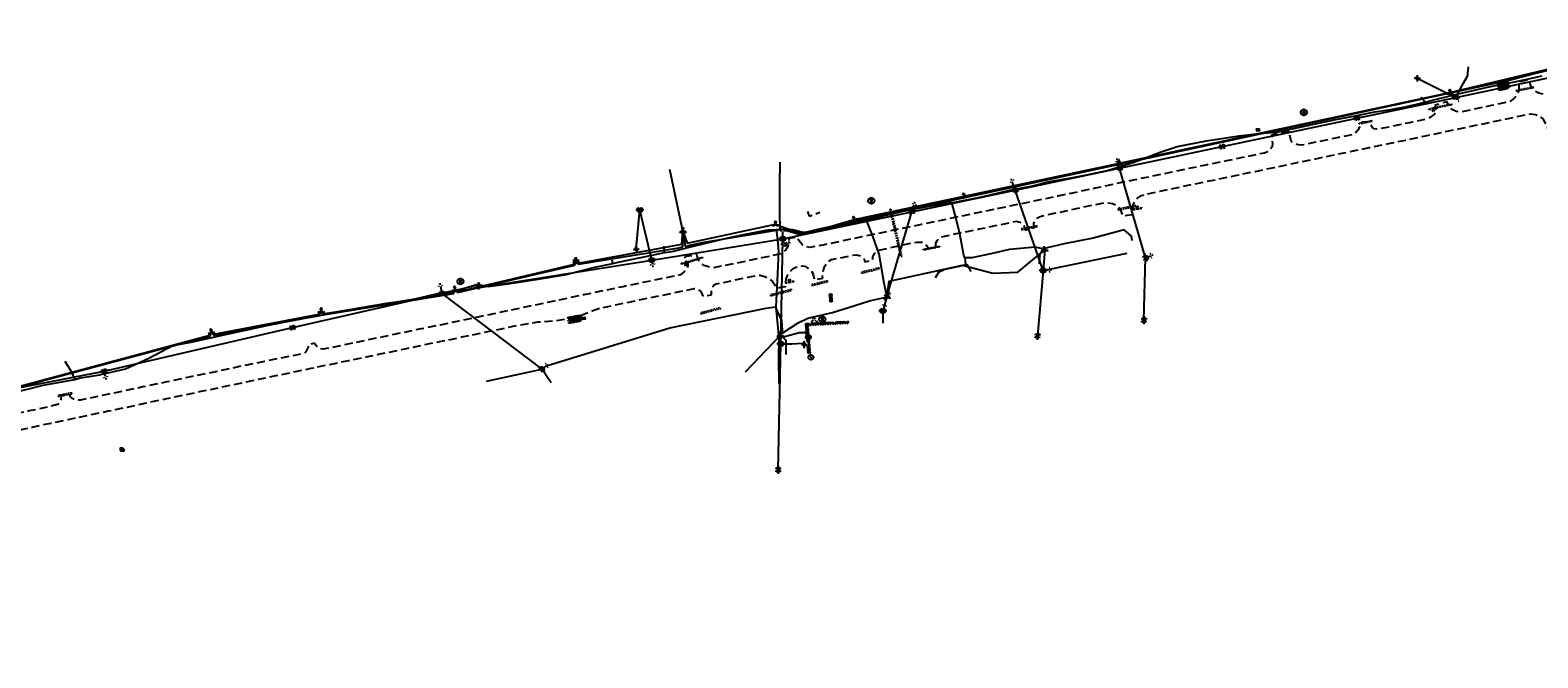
# Model space of a CAD drawing. Extents: x 137717 to 192422, y 75168 to 96003.
# Tile 15 of 36: x 154034 to 157749, y 79857 to 81402. Entities that reach past the tile are written whole.
import ezdxf
from ezdxf.enums import TextEntityAlignment as Align

# ---------------------------------------------------------------- set-up
doc = ezdxf.new("R2010")
doc.units = 0
doc.header["$LTSCALE"] = 80
doc.header["$MEASUREMENT"] = 0
doc.linetypes.add('D05', pattern=[0.075, 0.05, -0.025])
doc.linetypes.add('HIDDEN', pattern=[0.375, 0.25, -0.125])
for name, color, linetype in [('ehist', 1, 'Continuous'), ('ELID', 7, 'D05'), ('ELIO', 7, 'Continuous'), ('ELIS', 7, 'Continuous'), ('ELIST', 4, 'HIDDEN'), ('ELUDC', 2, 'D05'), ('ELUEO', 1, 'OE'), ('ELUEU', 1, 'ELEC-UG'), ('ELUFO', 30, 'FO'), ('ELUGU', 2, 'GAS'), ('ELUTU', 131, 'TELE-UG'), ('ELYSP', 3, 'HIDDEN'), ('ES_MASK', 155, 'Continuous'), ('ESFS', 1, 'Continuous'), ('ESIM', 7, 'Continuous'), ('ESIO', 7, 'Continuous'), ('ESIOL', 7, 'Continuous'), ('ESIP', 101, 'Continuous'), ('ESIS', 7, 'Continuous'), ('ESMask', 155, 'Continuous'), ('ESUE', 1, 'Continuous'), ('ESUG', 2, 'Continuous'), ('ESUS', 10, 'Continuous'), ('ESUT', 131, 'Continuous'), ('ESUU', 1, 'Continuous'), ('ESUW', 101, 'Continuous')]:
    doc.layers.add(name, color=color, linetype=linetype)
doc.styles.add('L', font='STENCIL')
doc.styles.add('L60', font='romansm.shx', dxfattribs={"height": 3})
doc.styles.add('L80', font='simplex', dxfattribs={"height": 8})
doc.styles.add('romansm', font='romansm.shx')
doc.styles.get("Standard").update_dxf_attribs({"font": 'romans.shx'})
doc.linetypes.add('ELEC-UG', pattern='A,0.3,-0.08,0.02,-0.08,0.02,-0.08,0.02,-0.08,0.3,-0.08,["UE",Standard,S=0.08,R=0,X=-0.07,Y=-0.04],-0.08', length=1.14)
doc.linetypes.add('FO', pattern='A,0.3,-0.08,0.02,-0.08,0.02,-0.08,0.02,-0.08,0.3,-0.08,["FO",Standard,S=0.08,R=0,X=-0.07,Y=-0.04],-0.08', length=1.14)
doc.linetypes.add('GAS', pattern='A,0.3,-0.08,0.02,-0.08,0.02,-0.08,0.02,-0.08,0.3,-0.08,["G",Standard,S=0.08,R=0,X=-0.07,Y=-0.04],-0.05', length=1.11)
doc.linetypes.add('OE', pattern='A,0.25,-0.07,0.07,-0.07,0.07,-0.07,0.07,-0.07,0.25,-0.15,["OE",romansm,S=0.1,R=0,X=-0.1,Y=-0.04],-0.15', length=1.29)
doc.linetypes.add('TELE-UG', pattern='A,0.3,-0.08,0.02,-0.08,0.02,-0.08,0.02,-0.08,0.3,-0.08,["UT",Standard,S=0.08,R=0,X=-0.07,Y=-0.04],-0.08', length=1.14)

# ---------------------------------------------------------------- blocks, each defined once
blk = doc.blocks.new('esipost')
blk.add_lwpolyline([(0.03, 0.03), (0.03, -0.03), (-0.03, -0.03), (-0.03, 0.03), (0.03, 0.03)])
at = {"layer": 'ESMask'}
blk.add_solid([(-0.03, -0.03), (-0.03, 0.03), (0.03, -0.03), (0.03, 0.03)], dxfattribs=at)
blk = doc.blocks.new('esuanchor')
for start, end in [(155, 205), (90, 115), (245, 270)]:
    blk.add_arc((0, 0), 0.0492, start, end)
blk = doc.blocks.new('esuemeter')
for p, q in [((0, 0.049), (0, 0.089)), ((0, -0.089), (0, -0.049))]:
    blk.add_line(p, q)
for start, end in [(155, 205), (65, 115), (335, 25), (245, 295)]:
    blk.add_arc((0, 0), 0.0492, start, end)
at = {"layer": 'ES_MASK', "const_width": 0.0492}
blk.add_lwpolyline([(-0.025, 0, 1), (0.025, 0, 1)], format="xyb", close=True, dxfattribs=at)
at = {"style": 'L80', "flags": 9}
blk.add_attdef('Legend', (0.013, 0.032), '', height=0.08, dxfattribs=at)
blk = doc.blocks.new('esiwell')
at = {"linetype": 'D05'}
blk.add_circle((0, 0), 0.0753, dxfattribs=at)
at = {"style": 'L80'}
blk.add_text('W', height=0.0857, dxfattribs=at).set_placement((-0.047, -0.046))
blk = doc.blocks.new('esimail')
for points in [[(-0.06, 0.054), (-0.06, 0.09), (-0.021, 0.09)], [(-0.06, -0.018), (-0.06, 0.018)], [(0.02, 0.09), (0.06, 0.09), (0.06, 0.054)], [(0.06, -0.085), (0.097, -0.085), (0.097, 0.084), (0.142, 0.067), (0.097, 0.045)], [(0.06, 0.018), (0.06, -0.018)], [(-0.06, -0.09), (-0.06, -0.054)], [(-0.021, -0.09), (-0.06, -0.09)], [(0.06, -0.054), (0.06, -0.09), (0.02, -0.09)]]:
    blk.add_lwpolyline(points)
at = {"layer": 'ES_MASK'}
for points in [[(-0.06, 0.09), (-0.06, -0.09), (0.06, 0.09), (0.061, -0.091)], [(0.108, 0.015), (0.261, 0.015), (0.108, -0.072), (0.261, -0.072)]]:
    blk.add_solid(points, dxfattribs=at)
at = {"style": 'L80'}
blk.add_text('MB', height=0.08, dxfattribs=at).set_placement((0.113, -0.068))
at = {"style": 'L80', "flags": 9}
blk.add_attdef('Legend', (0, 0), '', height=0.08, dxfattribs=at)
blk = doc.blocks.new('esiseptic')
at = {"linetype": 'D05'}
blk.add_circle((0, 0), 0.075, dxfattribs=at)
at = {"style": 'L80'}
blk.add_text('S', height=0.108, dxfattribs=at).set_placement((-0.038, -0.055))
blk = doc.blocks.new('esumeter')
at = {"layer": 'ESMask'}
h = blk.add_hatch(color=256, dxfattribs=at)
edge = h.paths.add_edge_path()
edge.add_arc((0, 0), 0.0366, 0, 360)
for p, q in [((0, 0.076), (0, 0.063)), ((0, 0.052), (0, 0.037)), ((0.001, -0.037), (0.001, -0.054)), ((0.001, -0.064), (0.001, -0.076))]:
    blk.add_line(p, q)
for start, end in [(148.4131, 199.5124), (60.4757, 123.6039), (331.749, 25.6453), (236.1936, 300.2286)]:
    blk.add_arc((0, 0), 0.0366, start, end)
blk = doc.blocks.new('esipvtsign')
for p, q in [((0.143, 0.029), (0, 0.029)), ((0, -0.029), (0.143, -0.029))]:
    blk.add_line(p, q)
for centre in [(0, 0), (0.143, 0)]:
    blk.add_circle(centre, 0.0286)
blk = doc.blocks.new('esillite')
at = {"layer": 'ESMask'}
h = blk.add_hatch(color=256, dxfattribs=at)
edge = h.paths.add_edge_path()
edge.add_arc((0, 0), 0.0225, 0, 360)
for p, q in [((-0.016, 0.016), (-0.037, 0.037)), ((0, 0.075), (0, 0.022)), ((0.016, 0.016), (0.038, 0.038)), ((-0.023, 0), (-0.075, 0)), ((-0.016, -0.016), (-0.037, -0.037)), ((0, -0.023), (0, -0.075)), ((0.016, -0.016), (0.037, -0.037)), ((0.022, 0), (0.075, 0))]:
    blk.add_line(p, q)
for start, end in [(145.5453, 169.4253), (100.655, 124.235), (55.8359, 79.345), (10.5782, 34.5257), (190.7354, 214.1926), (235.503, 259.345), (280.655, 304.414), (325.7245, 349.2682)]:
    blk.add_arc((0, 0), 0.0225, start, end)
blk = doc.blocks.new('esiplntr')
at = {"linetype": 'D05'}
blk.add_lwpolyline([(-0.059, 0.05), (0.059, 0.05), (0.059, -0.05), (-0.059, -0.05)], close=True, dxfattribs=at)
at = {"style": 'L'}
blk.add_text('P', height=0.0684, dxfattribs=at).set_placement((0.004, -0.034), align=Align.CENTER)
blk = doc.blocks.new('esuepole')
for p, q in [((-0.049, 0), (-0.098, 0)), ((-0.049, 0.049), (-0.017, 0.049)), ((-0.049, 0.017), (-0.049, 0.049)), ((0.017, 0.049), (0.049, 0.049)), ((0.049, 0.049), (0.049, 0.017)), ((0.098, 0), (0.049, 0)), ((-0.049, -0.049), (-0.049, -0.017)), ((-0.017, -0.049), (-0.049, -0.049)), ((0.049, -0.049), (0.017, -0.049)), ((0.049, -0.017), (0.049, -0.049))]:
    blk.add_line(p, q)
at = {"layer": 'ESMask'}
blk.add_solid([(-0.049, -0.049), (-0.049, 0.049), (0.049, -0.049), (0.049, 0.049)], dxfattribs=at)
at = {"style": 'L80', "flags": 9}
blk.add_attdef('Legend', (0, 0), '', height=0.08, dxfattribs=at)
blk = doc.blocks.new('esipubsign')
at = {"layer": 'ESMask'}
h = blk.add_hatch(color=256, dxfattribs=at)
edge = h.paths.add_edge_path()
edge.add_arc((0, 0), 0.03, 90, 450)
for p, q in [((-0.03, 0.105), (-0.045, 0.105)), ((-0.045, 0.105), (-0.045, 0.066)), ((-0.045, 0.038), (-0.045, -0.039)), ((-0.03, 0.105), (-0.03, 0.066)), ((-0.03, 0.038), (-0.03, -0.039)), ((-0.045, -0.067), (-0.045, -0.106)), ((-0.03, -0.106), (-0.045, -0.106)), ((-0.03, -0.067), (-0.03, -0.106))]:
    blk.add_line(p, q)
for start, end in [(144.2314, 216.3563), (17.9702, 107.0495), (253.5383, 340.7883)]:
    blk.add_arc((0, 0), 0.03, start, end)
blk.add_solid([(-0.045, -0.106), (-0.03, -0.106), (-0.045, 0.105), (-0.03, 0.105)], dxfattribs=at)
blk = doc.blocks.new('esutped')
for points in [[(-0.032, 0.044), (0, 0.1), (0.032, 0.044)], [(-0.032, -0.05), (-0.087, -0.05), (-0.058, -0.001)], [(0.058, -0.001), (0.087, -0.05), (0.032, -0.05)]]:
    blk.add_lwpolyline(points)
at = {"layer": 'ESMask'}
blk.add_solid([(-0.087, -0.05), (0, 0.1), (0.087, -0.05)], dxfattribs=at)
at = {"style": 'L60'}
blk.add_text('T', height=0.0528, dxfattribs=at).set_placement((0, 0), align=Align.MIDDLE)

msp = doc.modelspace()

# ---------------------------------------------------------------- hatches: boundary and pattern name
at = {"layer": 'ehist'}
h = msp.add_hatch(dxfattribs=at)
h.set_pattern_fill('ANSI31', color=256, scale=30, angle=280, style=0)
h.set_pattern_definition([(325, (155945.27, 80606.3442), (2.15091, 3.07182), [])])
h.paths.add_polyline_path([(155957.2, 80606.8), (155951.7, 80674.5), (156051.4, 80680.1), (156051, 80686.1), (155945.3, 80680.1), (155951.3, 80606.3)])

# ---------------------------------------------------------------- linework, layer by layer
at = {"layer": 'ELID', "flags": 128}
msp.add_lwpolyline([(155959.8, 80681.1), (155960.2, 80686.9), (155963.3, 80687.6), (155963.2, 80693.7), (155967.8, 80693.8), (155968.1, 80687.9), (155971.5, 80687.6), (155972.9, 80682.2)], dxfattribs=at)
at = {"layer": 'ELIO', "flags": 128}
msp.add_lwpolyline([(157656, 81268.1), (157658.1, 81259.7), (157666.5, 81261.7), (157664.4, 81270.2)], close=True, dxfattribs=at)
at = {"layer": 'ELIS', "flags": 128}
for points in [[(157660.3, 81268.9), (157662.2, 81260.9)], [(156007.4, 80737.2), (156006.2, 80750.4)]]:
    msp.add_lwpolyline(points, dxfattribs=at)
at = {"layer": 'ELIST', "flags": 128}
for points in [[(155949.4, 80956.1), (155953.4, 80944.6), (155980, 80954.1)], [(155951.3, 80606.3), (155945.3, 80680.1), (156051, 80686.1)]]:
    msp.add_lwpolyline(points, dxfattribs=at)
at = {"layer": 'ELUDC'}
for p, q in [((155998.6, 80785.1), (155959.6, 80775.9)), ((155999.1, 80783.2), (155998.6, 80785.1)), ((156125.6, 80817), (156082.6, 80806.4)), ((156082.6, 80806.4), (156083.1, 80804.4)), ((156083.1, 80804.4), (156126.1, 80815.1)), ((156126.1, 80815.1), (156125.6, 80817)), ((155910.1, 80764), (155857.9, 80750.7)), ((155857.9, 80750.7), (155858.4, 80748.8)), ((155858.4, 80748.8), (155910.6, 80762.1)), ((155910.6, 80762.1), (155910.1, 80764)), ((155959.6, 80775.9), (155960, 80773.9)), ((155960, 80773.9), (155999.1, 80783.2)), ((154136.8, 80509.6), (154103.5, 80503)), ((154103.5, 80503), (154103.9, 80501)), ((154103.9, 80501), (154137.2, 80507.6)), ((154137.2, 80507.6), (154136.8, 80509.6))]:
    msp.add_line(p, q, dxfattribs=at)
at = {"layer": 'ELUDC', "flags": 128}
for points in [[(157695.8, 81252), (157695.4, 81254), (157738.4, 81262.9), (157738.8, 81260.9)], [(157491.2, 81209.3), (157490.8, 81211.2), (157536, 81220.7), (157536.4, 81218.8)], [(157308.5, 81171.4), (157308.1, 81173.3), (157339.5, 81179.6), (157339.9, 81177.7)], [(156714.1, 80959.7), (156759, 80969.1), (156758.6, 80971.1), (156713.6, 80961.7)], [(156152.6, 80961.5), (156154.6, 80962), (156181.4, 80845.1), (156179.5, 80844.6)], [(156476.7, 80911.1), (156515.8, 80919), (156515.4, 80921), (156476.3, 80913)], [(156235.5, 80861), (156235.1, 80863), (156274.1, 80870.6), (156274.5, 80868.7)], [(155645.2, 80827.2), (155644.6, 80829.1), (155690.5, 80843.8), (155691.1, 80841.9)], [(155686.7, 80704.3), (155735.2, 80717.3), (155734.6, 80719.2), (155686.2, 80706.3)]]:
    msp.add_lwpolyline(points, close=True, dxfattribs=at)
at = {"layer": 'ELUEO'}
msp.add_line((155527.3, 80863), (155536.3, 80960), dxfattribs=at)
at = {"layer": 'ELUEO', "flags": 128}
for points in [[(157451.6, 81283.8), (157546.3, 81237), (157774.1, 81285.4)], [(156782.2, 80842), (156718.3, 81062.5), (156970.9, 81115.7), (157302.8, 81185.8), (157546.3, 81237), (157554.1, 81233.2)], [(156529.6, 80811.1), (156461.2, 81008.4), (156718.3, 81062.5), (156713.4, 81080.5)], [(156146.2, 80751.6), (156206.3, 80955.5), (156461.2, 81008.4), (156453.9, 81029.9)], [(155877.2, 80320.4), (155883.3, 80630.2), (155888.3, 80888.6), (156206.3, 80955.5), (156212, 80972.3)], [(155045, 80772.1), (155048.5, 80754.1), (155565.6, 80836.4), (155888.3, 80888.6), (155888.5, 80907.1)], [(156778.3, 80688.4), (156782.2, 80842), (156794.8, 80847)], [(156544.7, 80812.7), (156529.6, 80811.1), (156516, 80649.8)], [(154220.3, 80549.7), (154216.6, 80563.1), (154680.6, 80670.2), (155048.5, 80754.1), (155294.7, 80568.1)], [(156139.8, 80726.1), (156146.2, 80751.6), (156134.6, 80711.6), (156135.2, 80681.4)], [(153915.3, 80080.6), (153914.8, 80103.1), (153883.3, 80260.9), (153923.4, 80506), (154216.6, 80563.1)], [(155317.9, 80534), (155294.7, 80568.1), (155306, 80576.2)]]:
    msp.add_lwpolyline(points, dxfattribs=at)
at = {"layer": 'ELUEO'}
msp.add_lwpolyline([(155567.3, 80826.5), (155565.6, 80836.4), (155536.3, 80960)], dxfattribs=at)
at = {"layer": 'ELUEU', "flags": 128}
for points in [[(157577, 81311.9), (157574.5, 81288), (157560.7, 81264.1), (157548.4, 81241.8), (157546.3, 81237)], [(155139.7, 80773), (155139.5, 80774.7), (155137.2, 80776.2), (155104.2, 80766.1), (155049.6, 80754.7), (155048.5, 80754.1)], [(155883.3, 80630.2), (155885.6, 80630.2), (155910.8, 80630.1), (155937.1, 80632.2), (155940.8, 80629.8), (155941.3, 80628.3)]]:
    msp.add_lwpolyline(points, dxfattribs=at)
at = {"layer": 'ELUFO'}
for p, q in [((154746.9, 80701.3), (154751.3, 80710.5)), ((154751.3, 80710.5), (154756.4, 80701.9))]:
    msp.add_line(p, q, dxfattribs=at)
at = {"layer": 'ELUFO', "flags": 128}
for points in [[(157677.8, 81279.6), (157736.7, 81294.5), (157849.6, 81321.8)], [(155975.1, 80912.6), (157677.8, 81279.6)], [(155642.4, 80868.8), (155642.5, 80908.6), (155648.1, 80870.2)], [(155648.1, 80870.2), (155659.6, 80872.9), (155694.4, 80880.8), (155892.3, 80913.4), (155912, 80911.3), (155942.2, 80904.3), (155975.1, 80912.6)], [(155385.6, 80826.3), (155632.4, 80866.4)], [(155632.4, 80866.4), (155642.4, 80868.8)], [(155087.1, 80756.4), (155376.2, 80824.3)], [(155376.2, 80824.3), (155379.3, 80834), (155385.6, 80826.3)], [(154756.4, 80701.9), (155077.7, 80754.5)], [(155077.7, 80754.5), (155080.9, 80764.2), (155087.1, 80756.4)], [(154487, 80651.6), (154746.9, 80701.3)], [(153928.5, 80502.8), (154477.6, 80649.8)], [(154477.6, 80649.8), (154480.8, 80659.5), (154487, 80651.6)]]:
    msp.add_lwpolyline(points, dxfattribs=at)
at = {"layer": 'ELUGU'}
msp.add_lwpolyline([(157470, 81225.4), (157488.7, 81229.9), (157545.7, 81244), (157631.9, 81263.4), (157695.3, 81276.3), (157759, 81289.9)], dxfattribs=at)
at = {"layer": 'ELUGU', "flags": 128}
for points in [[(156304.9, 80978), (156316.7, 80979.8), (156374.3, 80991.1), (156455.1, 81010.3), (156500.3, 81018.7), (156545.9, 81029.8), (156594.3, 81038.2), (156637.5, 81046.5), (156687.5, 81056.6), (156754.5, 81077.6), (156818.4, 81102.2), (156859.8, 81115.9), (156932.3, 81129.9), (157012.1, 81142.1), (157055.4, 81147.3), (157108.5, 81151.8), (157170.2, 81165.3), (157246.8, 81181.5), (157302.4, 81192.2), (157347.3, 81201.3), (157381, 81206.4), (157421.8, 81213.6), (157470, 81225.4), (157461.1, 81237.4)], [(155879.5, 80532.9), (155879.1, 80593.5), (155879.9, 80644.2), (155872.1, 80720.2), (155876.3, 80803), (155879, 80857.6), (155875.9, 80886.5), (155873, 80911.6), (155881.6, 80912.2), (155881, 80952.7), (155881, 81022.4), (155882.1, 81077.6)], [(156337.2, 80841.9), (156334.3, 80848.9), (156323.4, 80905.1), (156312.4, 80950.3), (156304.9, 80978), (156248.2, 80968), (156188.5, 80956.6), (156118.4, 80940.5), (156037.7, 80921.7), (155973.3, 80908), (155928.6, 80899.7), (155895.1, 80909.5), (155881.6, 80912.2)], [(155596.8, 80854.9), (155615.7, 80857.9), (155668.4, 80870.6), (155746.3, 80889.2), (155796, 80900.3), (155852.6, 80910.7), (155873, 80911.6)], [(156749.5, 80885), (156747.7, 80895.6), (156729.8, 80910.5), (156652.9, 80890), (156581.3, 80876.3), (156529.5, 80864.4), (156520.8, 80848.8), (156520.3, 80827.2)], [(155469.4, 80828), (155483.2, 80831.1), (155562.4, 80847.8), (155596.8, 80854.9), (155595.9, 80870.4)], [(156529.5, 80864.4), (156510.3, 80868.1), (156446.9, 80862.3), (156401.1, 80852.1), (156354, 80841.8), (156337.2, 80841.9), (156338.9, 80825.7), (156342.2, 80825.8), (156351.5, 80808.6)], [(154119.4, 80587.8), (154134.3, 80564.1), (154144.1, 80542.7), (154157.2, 80546.2), (154185.3, 80551), (154205.1, 80553.9), (154269.6, 80569), (154326.5, 80595.1), (154385.7, 80625.9), (154430.9, 80634.6), (154493.1, 80648.5), (154546.2, 80660.2), (154576.2, 80666.2), (154621.4, 80676.5), (154672.6, 80686), (154720.2, 80695), (154785.1, 80706.2), (154840.8, 80718.3), (154918, 80731.5), (154972.1, 80738.9), (155038.6, 80754.5), (155073.3, 80760.3), (155120.5, 80771.1), (155138.4, 80776.2), (155162.7, 80771.4), (155216.9, 80779), (155285.6, 80789.1), (155355, 80800.7), (155425.8, 80818.9), (155469.4, 80828), (155468, 80836.5)], [(156338.9, 80825.7), (156334.5, 80822.9), (156287.9, 80813.2), (156271.8, 80806.2), (156263.9, 80792.7)], [(155879.9, 80644.2), (155892.9, 80648.6), (155929.6, 80657.9), (155946.4, 80658.2)], [(153912.8, 80496.5), (153922.3, 80498.2), (153988.9, 80509.9), (154024.3, 80518), (154066.1, 80528.9), (154144.1, 80542.7)]]:
    msp.add_lwpolyline(points, dxfattribs=at)
at = {"layer": 'ELUTU'}
for p, q in [((155642.5, 80908.6), (155609.9, 81059.2)), ((154746.5, 80703.4), (154751.3, 80710.5)), ((154751.3, 80710.5), (154756.4, 80704.2))]:
    msp.add_line(p, q, dxfattribs=at)
at = {"layer": 'ELUTU', "flags": 128}
for points in [[(157531.9, 81248.7), (157851.8, 81325.5), (157849.2, 81348.3)], [(156717.6, 81074.6), (157531.9, 81248.7)], [(156335.6, 80993.4), (156717.6, 81074.6)], [(156064.2, 80936.2), (156335.6, 80993.4)], [(155847.3, 80718.2), (155869.9, 80721), (155885.2, 80687.5), (155887.3, 80663.3), (155884.8, 80653.6), (155888.2, 80657.1), (155926.1, 80681.6), (155949.8, 80693.2), (156010.8, 80707.2), (156050.7, 80719.4), (156102, 80736.2), (156131.9, 80742.3), (156145.3, 80744.9), (156138.1, 80778.7), (156125.7, 80851.3), (156110.4, 80895.5), (156094.5, 80934.5), (156085.1, 80939.6), (156064.2, 80936.2)], [(155973.6, 80910.4), (156064.2, 80936.2)], [(155385.2, 80828.5), (155639.8, 80875.6), (155639.8, 80875.6), (155642.5, 80908.6), (155653, 80878.4), (155870.6, 80924.5)], [(155870.6, 80924.5), (155882.5, 80920.1), (155930.1, 80903.7), (155973.6, 80910.4)], [(156145, 80744.6), (156150.7, 80784.8), (156331.1, 80823.6), (156405.6, 80804.5), (156467.7, 80807), (156533.9, 80861.6)], [(156533.9, 80861.6), (156529.6, 80811.1), (156736.6, 80853.6)], [(155086.8, 80758.6), (155375.5, 80826.4)], [(155375.5, 80826.4), (155379.3, 80834), (155385.2, 80828.5)], [(154756.4, 80704.2), (155077.1, 80756.6)], [(155077.1, 80756.6), (155080.9, 80764.2), (155086.8, 80758.6)], [(155306, 80576.2), (155610, 80669.6), (155847.3, 80718.2)], [(154486.7, 80653.8), (154746.5, 80703.4)], [(153928.5, 80505.1), (154476.9, 80651.9)], [(154476.9, 80651.9), (154480.8, 80659.5), (154486.7, 80653.8)], [(155796.6, 80561), (155882.8, 80651.6)], [(155884.8, 80653.6), (155882.8, 80651.6), (155895.7, 80639.2), (155896, 80604.3)], [(155158.9, 80538.7), (155294.7, 80568.1)]]:
    msp.add_lwpolyline(points, dxfattribs=at)
at = {"layer": 'ELYSP', "flags": 128}
for points in [[(158434.3, 81387.5), (158432.7, 81389.6), (158427, 81394.9), (158423.8, 81402.3), (158413.2, 81399.6), (158412.6, 81391.6), (158408.5, 81382.6), (158401.6, 81376.8), (158353.9, 81367), (158319.6, 81359.9), (158281, 81351.8), (158244.6, 81344.1), (158200.5, 81334.9), (158156.3, 81325.7), (158110.4, 81315.9), (158062.8, 81306.2), (158017.2, 81296.6), (157969.9, 81286.8), (157924.2, 81277.4), (157879.7, 81268.1), (157862.6, 81264.5), (157847.8, 81269.4), (157841, 81272.5), (157835.2, 81277.4), (157831.6, 81283.1), (157827.2, 81294), (157801.4, 81287.5), (157801.8, 81277.5), (157800.4, 81270.9), (157796.7, 81263.1), (157790.7, 81255.6), (157779.1, 81247.3), (157763.8, 81244.2), (157751.1, 81247.2), (157742.5, 81251.4), (157736.4, 81256.1), (157732, 81263.3), (157729.9, 81271.1), (157727.8, 81280.8), (157700.2, 81275), (157702.1, 81263.3), (157702.1, 81256.1), (157699.6, 81247.9), (157695, 81240), (157688.9, 81233.2), (157679.2, 81226.3), (157633.5, 81216.6), (157589.1, 81207.3), (157558.5, 81201), (157547, 81202.1), (157538.9, 81206.1), (157532.2, 81211.6), (157527.4, 81218.4), (157524.9, 81225.7), (157512.5, 81222.9), (157494.9, 81216.8), (157497.4, 81207.4), (157497.3, 81201.1), (157493.9, 81195.8), (157478.1, 81184.3), (157433, 81174.6), (157407.4, 81169.4), (157372.3, 81161.8), (157351.9, 81158.3), (157345.4, 81159.6), (157340.5, 81163.6), (157336.5, 81169.3), (157334.8, 81176.8), (157315.1, 81175.9), (157310.8, 81166.7), (157305.1, 81156.2), (157299.8, 81150.7), (157295.8, 81146.1), (157250.4, 81136.8), (157204.9, 81127.1), (157168.3, 81119.6), (157158.4, 81120.3), (157149.3, 81122.5), (157144.1, 81125.1), (157140.7, 81129.1), (157136.2, 81153.4), (157116.8, 81150.8), (157092.1, 81144), (157095.1, 81123.3), (157094.1, 81115.2), (157088.9, 81108.8), (157082.6, 81103.2), (157075.2, 81099.9), (157028.6, 81090.2), (156981.5, 81080.5), (156935.1, 81071.1), (156888.8, 81061.5), (156842.6, 81051.9), (156797.1, 81042.4), (156751.7, 81033), (156704.8, 81023.2), (156658.2, 81013.2), (156610, 81003), (156565.9, 80993.9), (156514.5, 80983.2), (156467.4, 80973.3), (156419.7, 80963.4), (156372, 80953.7), (156324.6, 80943.7), (156278.2, 80934), (156229.4, 80923.7), (156179.9, 80913.6), (156132.5, 80903.7), (156083.6, 80893.5), (156035.7, 80883.6), (155994.9, 80874.9), (155954.7, 80867.1), (155944.4, 80870.3), (155935.9, 80874.8), (155928.6, 80883.7), (155922.9, 80892.6), (155914.7, 80891), (155903.5, 80889.3), (155903.1, 80879.7), (155900.8, 80869.4), (155895.8, 80861.8), (155884.7, 80852.1), (155836.5, 80841.8), (155787.4, 80831.3), (155744, 80822.5), (155715, 80816.6), (155695.1, 80822.7), (155688.8, 80826.9), (155682.7, 80834.3), (155678.5, 80842.5), (155676.9, 80849.9), (155663.9, 80846.5), (155651.5, 80845.5), (155643.6, 80841.2), (155649.9, 80835.1), (155654.3, 80828.3), (155654.8, 80822.3), (155651.1, 80814.8), (155645.5, 80807.8), (155636.4, 80799.9), (155588, 80790.1), (155540.8, 80780.5), (155495.3, 80770.9), (155447.6, 80761), (155398.6, 80750.6), (155359.1, 80742.5), (155312.9, 80732.9), (155278.4, 80725.7), (155231, 80715.8), (155183.1, 80705.8), (155137.2, 80696.1), (155090.2, 80686.3), (155044.2, 80676.6), (154998, 80667.1), (154951, 80657.4), (154904, 80647.4), (154857.3, 80638), (154812.5, 80628.6), (154770.3, 80619.6), (154755.7, 80616.8), (154746.6, 80619), (154741, 80622.9), (154737.8, 80627.1), (154735.5, 80631.6), (154719.3, 80627.7), (154719.5, 80622.3), (154716.3, 80615.8), (154713.2, 80610.9), (154709.5, 80607), (154660.4, 80596.8), (154612, 80586.8), (154561.4, 80576.6), (154512.7, 80566.1), (154465.1, 80556.2), (154421.6, 80547.3), (154371.1, 80536.5), (154312.3, 80524.1), (154265.7, 80514.3), (154219.7, 80504.5), (154173.8, 80494.9), (154158.7, 80491.6), (154151, 80491.6), (154141.6, 80494.1), (154138, 80496.1), (154134.3, 80498.6), (154130.5, 80506.5), (154110.5, 80503), (154109.5, 80493.5), (154107.3, 80485), (154101.3, 80480.7), (154079.4, 80474.8), (154031.9, 80465), (153985.3, 80454.9), (153939, 80445.3), (153891.2, 80435.2), (153845.1, 80425.5), (153798, 80415.7), (153754, 80406.6), (153706.4, 80396.5), (153660.6, 80387), (153616.9, 80377.7), (153580, 80370), (153564.1, 80371.2), (153552.6, 80376.4), (153543.6, 80384.2), (153539.2, 80391), (153535.7, 80399.8), (153532.5, 80408), (153523.6, 80406.1), (153512, 80404.5), (153512.3, 80394.6), (153512.1, 80385.9), (153510.7, 80377.3), (153505.3, 80366.3), (153495.3, 80356.6), (153483.5, 80349.6), (153471.8, 80347.2), (153438.8, 80340.4), (153393.6, 80330.8), (153350.8, 80321.8), (153308.8, 80313.1), (153267.9, 80304.7), (153224.6, 80295.6), (153181.1, 80286.6), (153128.1, 80275.4), (153082.5, 80265.9), (153036.9, 80256.3), (152988.6, 80245.9), (152943.6, 80236.7), (152896.8, 80226.9), (152852.2, 80217.4), (152807, 80207.7), (152761.2, 80198.1), (152715, 80188.5), (152670.7, 80179.1), (152623.2, 80169.4), (152578.2, 80160.5), (152534.4, 80152.1), (152489.2, 80143.7), (152476.8, 80148.1), (152470.4, 80151.3), (152463.8, 80156.7), (152459, 80164), (152455.9, 80172.2), (152454.2, 80182.7), (152452.6, 80200.1), (152452.5, 80217), (152454.3, 80232.8), (152457.1, 80242.9), (152462.4, 80252.5), (152465.8, 80257), (152472.7, 80264), (152482.1, 80270.3), (152491.7, 80274.6), (152507.5, 80278.7), (152525.6, 80282.1), (152524.8, 80289.6)], [(151131.9, 79857.4), (151138.1, 79874.6), (151143.5, 79891.7), (151147.7, 79908.9), (151151.7, 79919.9), (151157.9, 79928.6), (151165.2, 79936.2), (151175.2, 79942.7), (151186.8, 79948.2), (151233.1, 79952.7), (151274.5, 79957.1), (151318.3, 79961.6), (151362.7, 79966.2), (151406.3, 79970.5), (151449.2, 79974.6), (151494.2, 79979.3), (151533, 79983.1), (151543.3, 79984.1), (151554.3, 79980.7), (151564.4, 79974.9), (151572.1, 79967.7), (151576.8, 79959.5), (151578.9, 79952), (151580, 79947.7), (151607.4, 79951.2), (151607.9, 79961), (151609.7, 79967.4), (151615.6, 79977.5), (151621.6, 79984.5), (151630, 79989.9), (151640.5, 79993.8), (151686.1, 79998.7), (151730.5, 80002.7), (151776.7, 80008), (151832.2, 80013.9), (151877.1, 80018.7), (151908.5, 80021.9), (151957.1, 80027.1), (152005, 80032.1), (152050.7, 80037.3), (152096.1, 80042.9), (152138.2, 80048.4), (152177.9, 80053.5), (152221.7, 80059.9), (152241.7, 80062.1), (152250.9, 80060.4), (152259.2, 80056), (152266.4, 80048.5), (152272, 80039.7), (152275.7, 80030), (152299.8, 80031.6), (152299.6, 80042.9), (152301.5, 80051.4), (152305.3, 80058.7), (152310.6, 80065.8), (152317.4, 80071.6), (152326.7, 80076.3), (152366.5, 80082.5), (152411.1, 80089.7), (152456.1, 80096.9), (152497.7, 80104.8), (152542.3, 80113), (152585.9, 80121.3), (152632.2, 80130.8), (152680.1, 80140.7), (152705.6, 80145.9), (152715.3, 80144.1), (152722.5, 80141.5), (152731.1, 80136.3), (152738.1, 80128.6), (152741.4, 80119.3), (152744.9, 80109.7), (152764.1, 80114), (152762, 80125.4), (152762.4, 80132.7), (152764.8, 80140.2), (152769.6, 80148.2), (152777.3, 80155.9), (152785.1, 80162.5), (152826.2, 80171), (152866.1, 80179.5), (152873.4, 80178.9), (152881.6, 80178.2), (152891.4, 80174.8), (152898.9, 80170.4), (152905.1, 80164.9), (152908.8, 80157.7), (152912.6, 80149.3), (152938.8, 80152.8), (152938.1, 80159.6), (152937.8, 80166.2), (152939.5, 80172.9), (152942.9, 80181.3), (152947.5, 80188.1), (152952.7, 80194), (152959, 80199.1), (152999, 80207.4), (153045.6, 80217.4), (153092.1, 80227.2), (153136.2, 80236.5), (153182.4, 80245.7), (153192.5, 80244.1), (153202.5, 80240), (153211.5, 80233.1), (153218.1, 80225), (153222.5, 80219), (153225.7, 80212.2), (153247, 80216.1), (153247, 80223.6), (153247.7, 80234.2), (153250.2, 80245.2), (153256.5, 80255), (153265.9, 80260.9), (153276, 80265.9), (153316.1, 80274.1), (153359, 80283), (153402.8, 80292.1), (153446.8, 80301.3), (153493, 80311.1), (153536, 80319.9), (153579.7, 80329.2), (153624.3, 80338.5), (153667.6, 80347.7), (153713.4, 80357.2), (153759.9, 80367), (153804.8, 80376.3), (153851.2, 80386.2), (153898.4, 80395.4), (153945.4, 80405.6), (153992.1, 80415.5), (154039.1, 80425.4), (154086.4, 80435.3), (154132.4, 80445), (154179.9, 80455.3), (154226.7, 80465.1), (154273.2, 80474.7), (154321.6, 80485.2), (154366.7, 80494.6), (154410.3, 80503.8), (154455.3, 80513.4), (154499.9, 80522.8), (154544.6, 80532.1), (154589.1, 80541.6), (154636, 80551.2), (154680.6, 80560.6), (154726.2, 80570), (154773.2, 80579.8), (154819.6, 80589.4), (154866.5, 80599.1), (154912, 80608.6), (154958.1, 80618.2), (155005.1, 80627.9), (155050.9, 80637.4), (155097.7, 80647.1), (155144.8, 80657.1), (155191, 80666.7), (155238.5, 80676.6), (155286.2, 80684.1), (155324.8, 80687), (155361.5, 80692.8), (155386.4, 80699), (155418.7, 80711.4), (155434.6, 80717.6), (155480.3, 80727.1), (155527.8, 80737), (155575, 80746.6), (155621.8, 80756.4), (155670.1, 80766.5), (155679.8, 80763.7), (155686.2, 80758.7), (155688.7, 80753.7), (155691.1, 80748), (155712.8, 80751.1), (155712.9, 80758.3), (155713.4, 80763.4), (155715.8, 80771.6), (155719.8, 80775.3), (155724, 80777.6), (155766.3, 80786.5), (155802.6, 80794), (155832, 80799.6), (155843.9, 80795.9), (155855, 80791.2), (155862.8, 80783.9), (155869.1, 80775.6), (155873.8, 80767.8), (155883.1, 80769.6), (155896.3, 80771.5), (155895.6, 80782.6), (155896.4, 80790.5), (155900.8, 80800.4), (155906.8, 80808.9), (155914.4, 80815.3), (155920.6, 80818.6), (155937.4, 80822.4), (155942.5, 80821.1), (155950.5, 80816.7), (155957.5, 80811.4), (155961.7, 80804.7), (155964.1, 80797.5), (155965.9, 80788.5), (155987.1, 80791.9), (155986.2, 80803.6), (155988.7, 80812.8), (155992.9, 80823.3), (156000.6, 80832.9), (156008.2, 80837.6), (156024.1, 80840.8), (156060.2, 80848.2), (156070.8, 80849.5), (156081.8, 80846), (156088.7, 80838.9), (156090.8, 80832.1), (156110.6, 80837.3), (156110.4, 80844.6), (156114.4, 80852.8), (156122.1, 80859.9), (156169.2, 80870.8), (156217.9, 80880.9), (156230.3, 80880.9), (156239.1, 80877.3), (156243.5, 80871.1), (156246.6, 80865.3), (156265.2, 80869.9), (156265.8, 80879.1), (156269.3, 80885.8), (156278.5, 80893.7), (156324.7, 80903.2), (156372.1, 80913), (156418.3, 80922.4), (156464, 80932.1), (156472.5, 80930.1), (156478.7, 80926.2), (156482.6, 80921.7), (156485.6, 80910.3), (156507.9, 80916.5), (156506.6, 80926.7), (156509.6, 80934.2), (156515.7, 80940.3), (156522.3, 80944), (156567.5, 80953.7), (156608.3, 80962.6), (156654.5, 80972.3), (156682.2, 80978.1), (156690.2, 80977.6), (156701.1, 80975.4), (156711.5, 80971), (156717.1, 80965.3), (156720.8, 80959.2), (156726.3, 80944.9), (156736.8, 80946.9), (156750.5, 80949), (156749.6, 80954.6), (156749.2, 80964.7), (156751.4, 80972.1), (156755.6, 80981.4), (156762.5, 80989.2), (156772.1, 80995.6), (156818.5, 81006.4), (156865.7, 81016.3), (156912.8, 81026), (156960, 81035.6), (157007.3, 81045.3), (157052.9, 81054.8), (157099.3, 81064.5), (157144.6, 81074), (157191.3, 81083.7), (157238.9, 81093.8), (157285.7, 81103.4), (157333.3, 81113.2), (157380.7, 81123.2), (157425.8, 81132.4), (157471.9, 81142.3), (157516.9, 81151.8), (157561.7, 81161), (157607.1, 81170.5), (157652.3, 81180), (157695.9, 81189.2), (157730.2, 81196.2), (157742.4, 81194.6), (157746.8, 81193.1), (157755.8, 81188.3), (157760.8, 81184.3), (157765.3, 81177), (157769.5, 81169.4), (157772.3, 81160.1), (157795.3, 81163.6), (157794.6, 81176.6), (157795.3, 81186.5), (157798, 81193.6), (157801.8, 81201), (157807.3, 81207.5), (157811.9, 81211.9), (157815.9, 81213.7), (157836.9, 81218.2), (157843.4, 81218), (157850.2, 81214.6), (157854.7, 81209.7), (157860, 81196.7), (157877.7, 81200.6), (157878, 81211.8), (157880.1, 81221.2), (157884, 81226.1), (157890.8, 81229.9), (157938, 81239.3), (157982, 81248.2), (158016.5, 81255.6), (158022.4, 81252.9), (158029.8, 81247.2), (158036.2, 81239.4), (158061.1, 81244.3), (158061.4, 81253.1), (158065.6, 81261.6), (158073, 81267.2), (158103, 81273.6), (158115.4, 81274.5), (158138.7, 81276.7), (158161.6, 81279.9), (158200.1, 81287.4), (158229.5, 81295.2), (158253.1, 81304.6), (158295.4, 81313.9), (158309.2, 81309.6), (158317.8, 81304.3), (158322.2, 81298.6), (158339.2, 81302.8), (158341.3, 81308.9), (158345.7, 81316.7), (158351.6, 81323.6), (158360.1, 81327.8), (158406.7, 81337), (158441.9, 81344.3)]]:
    msp.add_lwpolyline(points, dxfattribs=at)
at = {"layer": 'ESUU'}
for p, q in [((156544.7, 80812.7), (156529.6, 80811.1)), ((156139.8, 80726.1), (156146.2, 80751.6))]:
    msp.add_line(p, q, dxfattribs=at)

# ---------------------------------------------------------------- block references
at = {"layer": 'ESFS', "zscale": 100}
for p, xscale, yscale, rotation in [((157491.2, 81205.6), 99.9999999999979, 99.9999999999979, 279.4423476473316), ((156761.5, 80966.8), 99.99999999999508, 100.0000000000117, 98.8670145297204), ((155896, 80873.5), 99.99999999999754, 99.99999999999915, 282.8011633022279), ((155649.2, 80825.7), 99.99999999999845, 99.99999999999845, 283.4061763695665), ((155904.8, 80786), 99.9999999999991, 100.0000000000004, 100.0233232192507)]:
    msp.add_blockref('esipubsign', p, dxfattribs=dict(at, xscale=xscale, yscale=yscale, rotation=rotation))
at = {"layer": 'ESIM', "xscale": 80, "yscale": 80, "zscale": 80, "rotation": 10.98333333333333}
for p in [(155364.9, 80688.9), (155367.9, 80689.6), (155371.3, 80690.3), (155374.4, 80690.8), (155377.8, 80691.6), (155381.6, 80692)]:
    msp.add_blockref('esimail', p, dxfattribs=at)
at = {"layer": 'ESIO', "xscale": 100, "yscale": 100, "zscale": 100, "rotation": 12.06666666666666}
for p in [(157656, 81268.1), (157664.4, 81270.2), (157658.1, 81259.7), (157666.5, 81261.7)]:
    msp.add_blockref('esiplntr', p, dxfattribs=at)
at = {"layer": 'ESIOL', "xscale": 100, "yscale": 100, "zscale": 100}
for p in [(157451.6, 81283.8), (155379.1, 80835)]:
    msp.add_blockref('esillite', p, dxfattribs=at)
at = {"layer": 'ESIOL', "xscale": 100, "yscale": 100, "zscale": 100, "rotation": 10.98333333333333}
msp.add_blockref('esillite', (155527.3, 80863), dxfattribs=at)
at = {"layer": 'ESIP', "xscale": 100, "yscale": 100, "zscale": 100, "rotation": 12.06666666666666}
msp.add_blockref('esipost', (157059.1, 81157), dxfattribs=at)
at = {"layer": 'ESIP', "xscale": 100, "yscale": 100, "zscale": 100}
for p in [(154259.8, 80370.9), (154261.9, 80368.7)]:
    msp.add_blockref('esipost', p, dxfattribs=at)
at = {"layer": 'ESIS', "zscale": 100}
for p, xscale, yscale, rotation in [((157660.3, 81268.9), 100, 100, 12.06666666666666), ((157662.2, 81260.9), 100, 100, 12.06666666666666), ((156006.2, 80750.4), 99.99999999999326, 99.99999999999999, 274.2682114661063)]:
    msp.add_blockref('esipvtsign', p, dxfattribs=dict(at, xscale=xscale, yscale=yscale, rotation=rotation))
at = {"layer": 'ESUE', "xscale": 100, "yscale": 100, "zscale": 100, "rotation": 10.98333333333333}
msp.add_blockref('esuemeter', (155380.1, 80835.1), dxfattribs=at)
at = {"layer": 'ESUE', "xscale": 100, "yscale": 100, "zscale": 100}
for p in [(155139.7, 80773), (155941.3, 80628.3)]:
    msp.add_blockref('esuemeter', p, dxfattribs=at)
at = {"layer": 'ESUG', "xscale": 100, "yscale": 100, "zscale": 100}
msp.add_blockref('esumeter', (155946.4, 80658.2), dxfattribs=at)
at = {"layer": 'ESUS', "xscale": 80, "yscale": 80, "zscale": 80}
for p in [(155951.5, 80646.5), (155957.8, 80597.1)]:
    msp.add_blockref('esiseptic', p, dxfattribs=at)
at = {"layer": 'ESUT', "xscale": 80, "yscale": 80, "zscale": 80}
for p in [(157531.9, 81248.7), (155642.5, 80908.6), (155870.6, 80924.5), (154751.3, 80710.5), (155882.8, 80651.6)]:
    msp.add_blockref('esutped', p, dxfattribs=at)
at = {"layer": 'ESUT', "zscale": 80}
for p, xscale, yscale, rotation in [((156717.6, 81074.6), 80, 80, 12.06666666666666), ((156335.6, 80993.4), 80, 80, 12.06666666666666), ((156064.2, 80936.2), 80, 80, 12.06666666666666), ((156533.9, 80861.6), 80, 80, 12.06666666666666), ((155379.3, 80834), 80, 80, 10.98333333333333), ((155080.9, 80764.2), 79.99999999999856, 79.99999999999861, 10.98113343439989), ((156145.3, 80744.9), 80, 80, 12.06666666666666), ((154480.8, 80659.5), 79.99999999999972, 79.99999999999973, 11.20295164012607)]:
    msp.add_blockref('esutped', p, dxfattribs=dict(at, xscale=xscale, yscale=yscale, rotation=rotation))
at = {"layer": 'ESUU', "xscale": 100, "yscale": 100, "zscale": 100}
for name, p in [('esuepole', (157546.3, 81237)), ('esuanchor', (157554.1, 81233.2)), ('esuepole', (155536.3, 80960)), ('esuepole', (155888.3, 80888.6)), ('esuepole', (156529.6, 80811.1)), ('esuepole', (156134.6, 80711.6)), ('esuepole', (155883.3, 80630.2))]:
    msp.add_blockref(name, p, dxfattribs=at)
at = {"layer": 'ESUU', "zscale": 100}
for name, p, xscale, yscale, rotation in [('esuepole', (157302.8, 81185.8), 100, 100, 12.06666666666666), ('esuepole', (156970.9, 81115.7), 100, 100, 12.06666666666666), ('esuanchor', (156713.4, 81080.5), 99.99999999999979, 99.9999999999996, 297.992919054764), ('esuepole', (156718.3, 81062.5), 100, 100, 12.06666666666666), ('esuanchor', (156453.9, 81029.9), 100.0000000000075, 99.99999999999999, 300.9568377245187), ('esuepole', (156461.2, 81008.4), 100, 100, 12.06666666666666), ('esuanchor', (156212, 80972.3), 99.99999999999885, 100.0000000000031, 253.0878298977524), ('esuepole', (156206.3, 80955.5), 99.9999999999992, 99.9999999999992, 12.0684095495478), ('esuanchor', (155888.5, 80907.1), 99.99999999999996, 99.99999999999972, 269.0270883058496), ('esuepole', (155565.6, 80836.4), 100.0000000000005, 99.99999999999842, 8.18139275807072), ('esuanchor', (155567.3, 80826.5), 100.000000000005, 100.0000000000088, 103.168112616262), ('esuepole', (156782.2, 80842), 100.0000000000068, 100.0000000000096, 106.3721994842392), ('esuanchor', (156794.8, 80847), 99.99999999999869, 99.9999999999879, 201.7393169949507), ('esuanchor', (156544.7, 80812.7), 99.99999999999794, 99.99999999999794, 182.9072897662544), ('esuepole', (155048.5, 80754.1), 100.0000000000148, 100.0000000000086, 192.3341597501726), ('esuanchor', (155045, 80772.1), 100.0000000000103, 99.99999999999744, 280.9791624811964), ('esuepole', (156146.2, 80751.6), 99.99999999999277, 99.99999999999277, 73.53640282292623), ('esuanchor', (156139.8, 80726.1), 100.0000000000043, 99.99999999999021, 74.96101029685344), ('esuepole', (154680.6, 80670.2), 99.99999999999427, 99.99999999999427, 192.3158009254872), ('esuepole', (156778.3, 80688.4), 99.99999999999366, 100.0000000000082, 88.18297443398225), ('esuepole', (156516, 80649.8), 99.99999999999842, 100.0000000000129, 84.94813367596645), ('esuepole', (154216.6, 80563.1), 99.99999999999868, 99.99999999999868, 14.25687161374), ('esuepole', (155294.7, 80568.1), 100.0000000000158, 99.9999999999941, 142.53188070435), ('esuanchor', (155306, 80576.2), 100.0000000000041, 100.0000000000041, 214.6334390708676), ('esuanchor', (154220.3, 80549.7), 100.0000000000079, 99.99999999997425, 104.5299078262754), ('esuepole', (155877.2, 80320.4), 100.0000000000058, 100.0000000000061, 88.79467453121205)]:
    msp.add_blockref(name, p, dxfattribs=dict(at, xscale=xscale, yscale=yscale, rotation=rotation))
at = {"layer": 'ESUW', "xscale": 100, "yscale": 100, "zscale": 100, "rotation": 12.06666666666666}
msp.add_blockref('esiwell', (157172.1, 81200), dxfattribs=at)
at = {"layer": 'ESUW', "xscale": 100, "yscale": 100, "zscale": 100}
for p in [(156106.5, 80982.5), (155094.2, 80784), (155985.8, 80690.8)]:
    msp.add_blockref('esiwell', p, dxfattribs=at)

doc.saveas('drawing.dxf')
